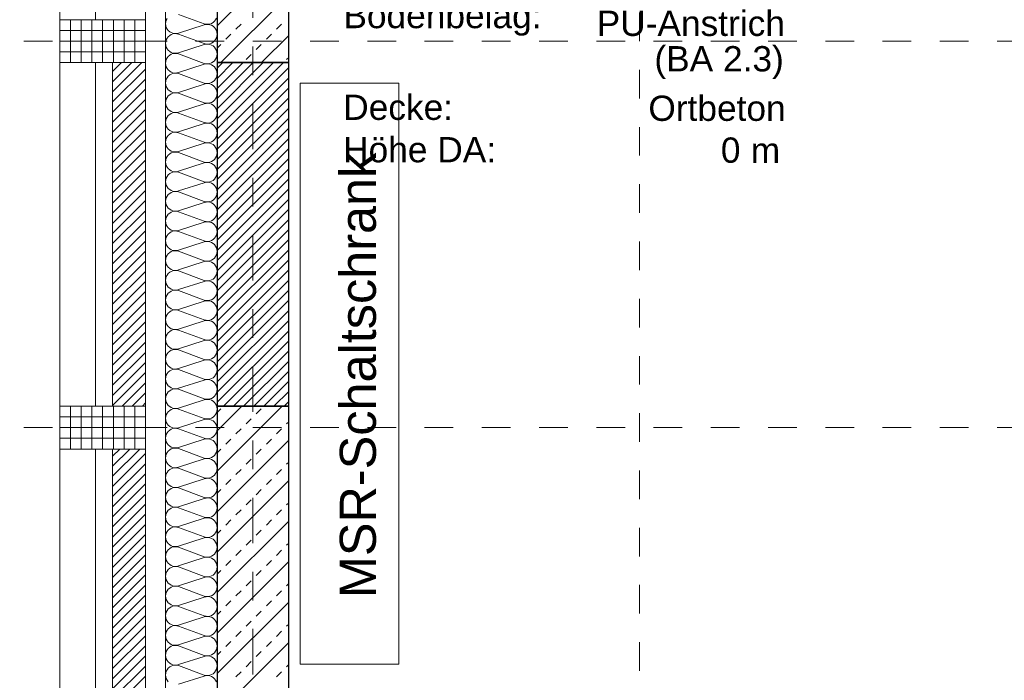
# Model space of a CAD drawing. Header units: metres. Extents: x -45.2 to 14.3, y -31.8 to 10.2.
# Tile 45 of 152: x -40 to -36.5, y -3.6 to -1.3. Entities that reach past the tile are written whole.
import ezdxf

# ---------------------------------------------------------------- set-up
doc = ezdxf.new("R2010")
doc.units = ezdxf.units.M
doc.header["$LTSCALE"] = 0.05
doc.linetypes.add('Achsen 01', pattern=[5.291531, 3.175, -1.058062, 0.352704, -0.705764])
doc.linetypes.add('Raster 01', pattern=[2, 1, -1])
for name, color, linetype, lineweight in [('013_Beton und Stahlbetonarbeiten-330 Außenwände', 7, 'Continuous', 25), ('014_Fassadenarbeiten-330 Betonfertigteile vertikal', 7, 'Continuous', 9), ('014_Fassadenarbeiten-330 Filtermauerwerk 11.5cm', 7, 'Continuous', 9), ('075_Raumlufttechnische Anlage-Beschriftung', 7, 'Continuous', 9), ('AV1-Stempel-Raumstempel', 7, 'Continuous', 9)]:
    doc.layers.add(name, color=color, linetype=linetype, lineweight=lineweight)
for name, color, linetype, lineweight, true_color in [('014_Fassadenarbeiten-000 Aufsicht Betonfertigteile', 7, 'Continuous', 9, 0xc0c0c0), ('014_Fassadenarbeiten-000 Aufsicht Mauerwerk', 7, 'Continuous', 9, 0xa6a6a6), ('014_Fassadenarbeiten-330 mineralische Dämmung', 7, 'Continuous', 9, 0x666666), ('075_Raumlufttechnische Anlage-Lüftungsanlage', 7, 'Continuous', 18, 0x555555), ('AV1-Achsen', 1, 'Achsen 01', 18, 0xff0000), ('AV1-Raster', 7, 'Raster 01', 9, 0xa6a6a6)]:
    doc.layers.add(name, color=color, linetype=linetype, lineweight=lineweight, true_color=true_color)
doc.styles.add('Arial', font='arial.ttf')

msp = doc.modelspace()

# ---------------------------------------------------------------- linework, layer by layer
at = {"layer": '013_Beton und Stahlbetonarbeiten-330 Außenwände', "color": 251, "linetype": 'Continuous', "lineweight": 13, "true_color": 0x4c4c4c}
for p, q in [((-39.025, -1.0469), (-39.275, -1.2969)), ((-39.025, -1.1883), (-39.2617, -1.425)), ((-39.2091, -1.3081), (-39.1914, -1.2905)), ((-39.0676, -1.3081), (-39.05, -1.2905)), ((-39.2444, -1.3435), (-39.2267, -1.3258)), ((-39.025, -1.3297), (-39.1203, -1.425)), ((-39.103, -1.3435), (-39.0853, -1.3258)), ((-39.275, -1.3741), (-39.2621, -1.3612)), ((-39.1384, -1.3789), (-39.1207, -1.3612)), ((-39.1737, -1.4142), (-39.156, -1.3965)), ((-39.0323, -1.4142), (-39.025, -1.4069)), ((-39.0475, -2.625), (-39.275, -2.8525)), ((-39.1889, -2.625), (-39.275, -2.7111)), ((-39.275, -2.6469), (-39.2621, -2.634)), ((-39.1384, -2.6517), (-39.1207, -2.634)), ((-39.1737, -2.687), (-39.156, -2.6693)), ((-39.0323, -2.687), (-39.025, -2.6797)), ((-39.2091, -2.7224), (-39.1914, -2.7047)), ((-39.0676, -2.7224), (-39.05, -2.7047)), ((-39.025, -2.7439), (-39.275, -2.9939)), ((-39.2444, -2.7577), (-39.2267, -2.74)), ((-39.103, -2.7577), (-39.0853, -2.74)), ((-39.275, -2.7883), (-39.2621, -2.7754)), ((-39.1384, -2.7931), (-39.1207, -2.7754)), ((-39.1737, -2.8284), (-39.156, -2.8107)), ((-39.2091, -2.8638), (-39.1914, -2.8461)), ((-39.0676, -2.8638), (-39.05, -2.8461)), ((-39.0323, -2.8284), (-39.025, -2.8211)), ((-39.025, -2.8853), (-39.275, -3.1353)), ((-39.2444, -2.8991), (-39.2267, -2.8815)), ((-39.103, -2.8991), (-39.0853, -2.8815)), ((-39.275, -2.9297), (-39.2621, -2.9168)), ((-39.1384, -2.9345), (-39.1207, -2.9168)), ((-39.1737, -2.9698), (-39.156, -2.9522)), ((-39.2091, -3.0052), (-39.1914, -2.9875)), ((-39.0676, -3.0052), (-39.05, -2.9875)), ((-39.0323, -2.9698), (-39.025, -2.9626)), ((-39.025, -3.0268), (-39.275, -3.2768)), ((-39.2444, -3.0406), (-39.2267, -3.0229)), ((-39.103, -3.0406), (-39.0853, -3.0229)), ((-39.275, -3.0711), (-39.2621, -3.0582)), ((-39.1384, -3.0759), (-39.1207, -3.0582)), ((-39.1737, -3.1113), (-39.156, -3.0936)), ((-39.2091, -3.1466), (-39.1914, -3.1289)), ((-39.0676, -3.1466), (-39.05, -3.1289)), ((-39.0323, -3.1113), (-39.025, -3.104)), ((-39.2444, -3.182), (-39.2267, -3.1643)), ((-39.103, -3.182), (-39.0853, -3.1643)), ((-39.025, -3.1682), (-39.275, -3.4182)), ((-39.275, -3.2126), (-39.2621, -3.1997)), ((-39.1384, -3.2173), (-39.1207, -3.1997)), ((-39.1737, -3.2527), (-39.156, -3.235)), ((-39.0323, -3.2527), (-39.025, -3.2454)), ((-39.2091, -3.288), (-39.1914, -3.2704)), ((-39.0676, -3.288), (-39.05, -3.2704)), ((-39.025, -3.3096), (-39.275, -3.5596)), ((-39.2444, -3.3234), (-39.2267, -3.3057)), ((-39.103, -3.3234), (-39.0853, -3.3057)), ((-39.275, -3.354), (-39.2621, -3.3411)), ((-39.1384, -3.3588), (-39.1207, -3.3411)), ((-39.1737, -3.3941), (-39.156, -3.3764)), ((-39.0323, -3.3941), (-39.025, -3.3868)), ((-39.2091, -3.4295), (-39.1914, -3.4118)), ((-39.0676, -3.4295), (-39.05, -3.4118)), ((-39.025, -3.451), (-39.275, -3.701)), ((-39.2444, -3.4648), (-39.2267, -3.4471)), ((-39.103, -3.4648), (-39.0853, -3.4471)), ((-39.275, -3.4954), (-39.2621, -3.4825)), ((-39.1384, -3.5002), (-39.1207, -3.4825)), ((-39.1737, -3.5355), (-39.156, -3.5179)), ((-39.0323, -3.5355), (-39.025, -3.5282)), ((-39.2091, -3.5709), (-39.1914, -3.5532)), ((-39.0676, -3.5709), (-39.05, -3.5532))]:
    msp.add_line(p, q, dxfattribs=at)
at = {"layer": '013_Beton und Stahlbetonarbeiten-330 Außenwände', "color": 1, "linetype": 'Continuous', "lineweight": 9, "true_color": 0xff0000}
for p, q in [((-39.275, -1.4448), (-39.2552, -1.425)), ((-39.275, -1.4801), (-39.2199, -1.425)), ((-39.275, -1.5155), (-39.1845, -1.425)), ((-39.275, -1.5509), (-39.1491, -1.425)), ((-39.275, -1.5862), (-39.1138, -1.425)), ((-39.275, -1.6216), (-39.0784, -1.425)), ((-39.275, -1.6569), (-39.0431, -1.425)), ((-39.275, -1.6923), (-39.025, -1.4423)), ((-39.275, -1.7276), (-39.025, -1.4776)), ((-39.275, -1.763), (-39.025, -1.513)), ((-39.275, -1.7983), (-39.025, -1.5483)), ((-39.275, -1.8337), (-39.025, -1.5837)), ((-39.275, -1.8691), (-39.025, -1.6191)), ((-39.275, -1.9044), (-39.025, -1.6544)), ((-39.275, -1.9398), (-39.025, -1.6898)), ((-39.275, -1.9751), (-39.025, -1.7251)), ((-39.275, -2.0105), (-39.025, -1.7605)), ((-39.275, -2.0458), (-39.025, -1.7958)), ((-39.275, -2.0812), (-39.025, -1.8312)), ((-39.275, -2.1165), (-39.025, -1.8665)), ((-39.275, -2.1519), (-39.025, -1.9019)), ((-39.275, -2.1872), (-39.025, -1.9372)), ((-39.275, -2.2226), (-39.025, -1.9726)), ((-39.275, -2.258), (-39.025, -2.008)), ((-39.275, -2.2933), (-39.025, -2.0433)), ((-39.275, -2.3287), (-39.025, -2.0787)), ((-39.275, -2.364), (-39.025, -2.114)), ((-39.275, -2.3994), (-39.025, -2.1494)), ((-39.275, -2.4347), (-39.025, -2.1847)), ((-39.275, -2.4701), (-39.025, -2.2201)), ((-39.275, -2.5054), (-39.025, -2.2554)), ((-39.275, -2.5408), (-39.025, -2.2908)), ((-39.275, -2.5762), (-39.025, -2.3262)), ((-39.275, -2.6115), (-39.025, -2.3615)), ((-39.2531, -2.625), (-39.025, -2.3969)), ((-39.2178, -2.625), (-39.025, -2.4322)), ((-39.1824, -2.625), (-39.025, -2.4676)), ((-39.1471, -2.625), (-39.025, -2.5029)), ((-39.1117, -2.625), (-39.025, -2.5383)), ((-39.0764, -2.625), (-39.025, -2.5736)), ((-39.041, -2.625), (-39.025, -2.609))]:
    msp.add_line(p, q, dxfattribs=at)
at = {"layer": '013_Beton und Stahlbetonarbeiten-330 Außenwände'}
for points in [[(-39.275, 0.125), (-39.275, -1.425), (-39.025, -1.425), (-39.025, -0.125), (-28.275, -0.125), (-28.275, 0.125)], [(-39.275, -2.625), (-39.025, -2.625), (-39.025, -1.425), (-39.275, -1.425)], [(-39.025, -5.275), (-39.025, -2.625), (-39.275, -2.625), (-39.275, -5.525), (-36.325, -5.525), (-36.325, -5.275)]]:
    msp.add_lwpolyline(points, close=True, dxfattribs=at)
at = {"layer": '014_Fassadenarbeiten-000 Aufsicht Betonfertigteile'}
msp.add_lwpolyline([(-39.455, 0.305), (-39.455, -21.905), (-39.825, -22.275), (-39.825, 0.675)], close=True, dxfattribs=at)
at = {"layer": '014_Fassadenarbeiten-000 Aufsicht Mauerwerk'}
for points in [[(-39.525, -1.275), (-39.7, -1.275), (-39.7, -0.075), (-39.525, -0.075)], [(-39.7, -0.075), (-39.525, -0.075), (-39.525, -1.275), (-39.7, -1.275)], [(-39.525, -2.625), (-39.7, -2.625), (-39.7, -1.425), (-39.525, -1.425)], [(-39.7, -1.425), (-39.525, -1.425), (-39.525, -2.625), (-39.7, -2.625)], [(-39.525, -3.975), (-39.7, -3.975), (-39.7, -2.775), (-39.525, -2.775)], [(-39.7, -2.775), (-39.525, -2.775), (-39.525, -3.975), (-39.7, -3.975)]]:
    msp.add_lwpolyline(points, close=True, dxfattribs=at)
at = {"layer": '014_Fassadenarbeiten-330 Betonfertigteile vertikal', "color": 8, "linetype": 'Continuous', "lineweight": 9, "true_color": 0x808080}
for p, q in [((-39.7875, -1.275), (-39.7875, -1.425)), ((-39.75, -1.275), (-39.75, -1.425)), ((-39.7125, -1.275), (-39.7125, -1.425)), ((-39.675, -1.275), (-39.675, -1.425)), ((-39.6375, -1.275), (-39.6375, -1.425)), ((-39.6, -1.275), (-39.6, -1.425)), ((-39.5625, -1.275), (-39.5625, -1.425)), ((-39.7875, -2.625), (-39.7875, -2.775)), ((-39.75, -2.625), (-39.75, -2.775)), ((-39.7125, -2.625), (-39.7125, -2.775)), ((-39.675, -2.625), (-39.675, -2.775)), ((-39.6375, -2.625), (-39.6375, -2.775)), ((-39.6, -2.625), (-39.6, -2.775)), ((-39.5625, -2.625), (-39.5625, -2.775))]:
    msp.add_line(p, q, dxfattribs=at)
at = {"layer": '014_Fassadenarbeiten-330 Betonfertigteile vertikal', "color": 8, "linetype": 'Continuous', "lineweight": 13, "true_color": 0x808080}
for p, q in [((-39.825, -1.3125), (-39.525, -1.3125)), ((-39.825, -1.35), (-39.525, -1.35)), ((-39.825, -1.3875), (-39.525, -1.3875)), ((-39.825, -2.6625), (-39.525, -2.6625)), ((-39.825, -2.7), (-39.525, -2.7)), ((-39.825, -2.7375), (-39.525, -2.7375))]:
    msp.add_line(p, q, dxfattribs=at)
at = {"layer": '014_Fassadenarbeiten-330 Betonfertigteile vertikal'}
for points in [[(-39.525, -1.425), (-39.525, -1.275), (-39.825, -1.275), (-39.825, -1.425)], [(-39.525, -2.775), (-39.525, -2.625), (-39.825, -2.625), (-39.825, -2.775)]]:
    msp.add_lwpolyline(points, close=True, dxfattribs=at)
at = {"layer": '014_Fassadenarbeiten-330 Filtermauerwerk 11.5cm', "color": 8, "linetype": 'Continuous', "lineweight": 9, "true_color": 0x808080}
for p, q in [((-39.64, -1.4562), (-39.6088, -1.425)), ((-39.64, -1.4916), (-39.5734, -1.425)), ((-39.64, -1.5269), (-39.5381, -1.425)), ((-39.64, -1.5623), (-39.525, -1.4473)), ((-39.64, -1.5977), (-39.525, -1.4827)), ((-39.64, -1.633), (-39.525, -1.518)), ((-39.64, -1.6684), (-39.525, -1.5534)), ((-39.64, -1.7037), (-39.525, -1.5887)), ((-39.64, -1.7391), (-39.525, -1.6241)), ((-39.64, -1.7744), (-39.525, -1.6594)), ((-39.64, -1.8098), (-39.525, -1.6948)), ((-39.64, -1.8451), (-39.525, -1.7301)), ((-39.64, -1.8805), (-39.525, -1.7655)), ((-39.64, -1.9159), (-39.525, -1.8009)), ((-39.64, -1.9512), (-39.525, -1.8362)), ((-39.64, -1.9866), (-39.525, -1.8716)), ((-39.64, -2.0219), (-39.525, -1.9069)), ((-39.64, -2.0573), (-39.525, -1.9423)), ((-39.64, -2.0926), (-39.525, -1.9776)), ((-39.64, -2.128), (-39.525, -2.013)), ((-39.64, -2.1633), (-39.525, -2.0483)), ((-39.64, -2.1987), (-39.525, -2.0837)), ((-39.64, -2.2341), (-39.525, -2.1191)), ((-39.64, -2.2694), (-39.525, -2.1544)), ((-39.64, -2.3048), (-39.525, -2.1898)), ((-39.64, -2.3401), (-39.525, -2.2251)), ((-39.64, -2.3755), (-39.525, -2.2605)), ((-39.64, -2.4108), (-39.525, -2.2958)), ((-39.64, -2.4462), (-39.525, -2.3312)), ((-39.64, -2.4815), (-39.525, -2.3665)), ((-39.64, -2.5169), (-39.525, -2.4019)), ((-39.64, -2.5522), (-39.525, -2.4372)), ((-39.64, -2.5876), (-39.525, -2.4726)), ((-39.64, -2.623), (-39.525, -2.508)), ((-39.6067, -2.625), (-39.525, -2.5433)), ((-39.5713, -2.625), (-39.525, -2.5787)), ((-39.536, -2.625), (-39.525, -2.614)), ((-39.64, -2.7997), (-39.6153, -2.775)), ((-39.64, -2.8351), (-39.5799, -2.775)), ((-39.64, -2.8704), (-39.5446, -2.775)), ((-39.64, -2.9058), (-39.525, -2.7908)), ((-39.64, -2.9412), (-39.525, -2.8262)), ((-39.64, -2.9765), (-39.525, -2.8615)), ((-39.64, -3.0119), (-39.525, -2.8969)), ((-39.64, -3.0472), (-39.525, -2.9322)), ((-39.64, -3.0826), (-39.525, -2.9676)), ((-39.64, -3.1179), (-39.525, -3.0029)), ((-39.64, -3.1533), (-39.525, -3.0383)), ((-39.64, -3.1886), (-39.525, -3.0736)), ((-39.64, -3.224), (-39.525, -3.109)), ((-39.64, -3.2594), (-39.525, -3.1444)), ((-39.64, -3.2947), (-39.525, -3.1797)), ((-39.64, -3.3301), (-39.525, -3.2151)), ((-39.64, -3.3654), (-39.525, -3.2504)), ((-39.64, -3.4008), (-39.525, -3.2858)), ((-39.64, -3.4361), (-39.525, -3.3211)), ((-39.64, -3.4715), (-39.525, -3.3565)), ((-39.64, -3.5068), (-39.525, -3.3918)), ((-39.64, -3.5422), (-39.525, -3.4272)), ((-39.64, -3.5776), (-39.525, -3.4626)), ((-39.64, -3.6129), (-39.525, -3.4979)), ((-39.64, -3.6483), (-39.525, -3.5333)), ((-39.64, -3.6836), (-39.525, -3.5686))]:
    msp.add_line(p, q, dxfattribs=at)
at = {"layer": '014_Fassadenarbeiten-330 Filtermauerwerk 11.5cm'}
for points in [[(-39.64, -1.425), (-39.525, -1.425), (-39.525, -2.625), (-39.64, -2.625)], [(-39.64, -2.775), (-39.525, -2.775), (-39.525, -3.975), (-39.64, -3.975)]]:
    msp.add_lwpolyline(points, close=True, dxfattribs=at)
at = {"layer": '014_Fassadenarbeiten-330 mineralische Dämmung'}
msp.add_lwpolyline([(-36.8275, -5.525), (-39.275, -5.525), (-39.275, 0.125), (-18.9, 0.125), (-18.9, 0.305), (-39.455, 0.305), (-39.455, -5.705), (-36.8275, -5.705)], close=True, dxfattribs=at)
for points in [[(-39.4457, -3.5879), (-39.4497, -3.5828), (-39.4526, -3.577), (-39.4544, -3.5708), (-39.455, -3.5643), (-39.4544, -3.5579), (-39.4526, -3.5517), (-39.4497, -3.5459), (-39.4457, -3.5408), (-39.4408, -3.5365), (-39.4353, -3.5332), (-39.4292, -3.531), (-39.4228, -3.53), (-39.4163, -3.5302), (-39.41, -3.5316), (-39.32, -3.5648), (-39.32, -3.5648), (-39.3137, -3.5662), (-39.3072, -3.5664), (-39.3008, -3.5654), (-39.2947, -3.5632), (-39.2892, -3.5599), (-39.2843, -3.5556), (-39.2803, -3.5505), (-39.2774, -3.5447), (-39.2756, -3.5385), (-39.275, -3.532), (-39.2756, -3.5256), (-39.2774, -3.5194), (-39.2803, -3.5136), (-39.2843, -3.5085), (-39.2892, -3.5042), (-39.2947, -3.5009), (-39.3008, -3.4987), (-39.3072, -3.4977), (-39.3137, -3.4979), (-39.32, -3.4993), (-39.41, -3.5282), (-39.41, -3.5282), (-39.4163, -3.5296), (-39.4228, -3.5298), (-39.4292, -3.5287), (-39.4353, -3.5265), (-39.4408, -3.5232), (-39.4457, -3.5189), (-39.4497, -3.5138), (-39.4526, -3.5081), (-39.4544, -3.5018), (-39.455, -3.4954), (-39.4544, -3.4889), (-39.4526, -3.4827), (-39.4497, -3.477), (-39.4457, -3.4718), (-39.4408, -3.4675), (-39.4353, -3.4642), (-39.4292, -3.462), (-39.4228, -3.461), (-39.4163, -3.4612), (-39.41, -3.4626), (-39.32, -3.4959), (-39.32, -3.4959), (-39.3137, -3.4973), (-39.3072, -3.4975), (-39.3008, -3.4964), (-39.2947, -3.4942), (-39.2892, -3.4909), (-39.2843, -3.4866), (-39.2803, -3.4815), (-39.2774, -3.4758), (-39.2756, -3.4695), (-39.275, -3.4631), (-39.2756, -3.4566), (-39.2774, -3.4504), (-39.2803, -3.4447), (-39.2843, -3.4395), (-39.2892, -3.4353), (-39.2947, -3.432), (-39.3008, -3.4297), (-39.3072, -3.4287), (-39.3137, -3.4289), (-39.32, -3.4303), (-39.41, -3.4592), (-39.41, -3.4592), (-39.4163, -3.4606), (-39.4228, -3.4608), (-39.4292, -3.4598), (-39.4353, -3.4576), (-39.4408, -3.4543), (-39.4457, -3.45), (-39.4497, -3.4449), (-39.4526, -3.4391), (-39.4544, -3.4329), (-39.455, -3.4264), (-39.4544, -3.42), (-39.4526, -3.4138), (-39.4497, -3.408), (-39.4457, -3.4029), (-39.4408, -3.3986), (-39.4353, -3.3953), (-39.4292, -3.3931), (-39.4228, -3.3921), (-39.4163, -3.3923), (-39.41, -3.3937), (-39.32, -3.4269), (-39.32, -3.4269), (-39.3137, -3.4283), (-39.3072, -3.4285), (-39.3008, -3.4275), (-39.2947, -3.4253), (-39.2892, -3.422), (-39.2843, -3.4177), (-39.2803, -3.4126), (-39.2774, -3.4068), (-39.2756, -3.4006), (-39.275, -3.3941), (-39.2756, -3.3877), (-39.2774, -3.3815), (-39.2803, -3.3757), (-39.2843, -3.3706), (-39.2892, -3.3663), (-39.2947, -3.363), (-39.3008, -3.3608), (-39.3072, -3.3598), (-39.3137, -3.36), (-39.32, -3.3614), (-39.41, -3.3903), (-39.41, -3.3903), (-39.4163, -3.3917), (-39.4228, -3.3919), (-39.4292, -3.3909), (-39.4353, -3.3886), (-39.4408, -3.3853), (-39.4457, -3.3811), (-39.4497, -3.3759), (-39.4526, -3.3702), (-39.4544, -3.3639), (-39.455, -3.3575), (-39.4544, -3.3511), (-39.4526, -3.3448), (-39.4497, -3.3391), (-39.4457, -3.3339), (-39.4408, -3.3297), (-39.4353, -3.3264), (-39.4292, -3.3242), (-39.4228, -3.3231), (-39.4163, -3.3233), (-39.41, -3.3247), (-39.32, -3.358), (-39.32, -3.358), (-39.3137, -3.3594), (-39.3072, -3.3596), (-39.3008, -3.3585), (-39.2947, -3.3563), (-39.2892, -3.353), (-39.2843, -3.3488), (-39.2803, -3.3436), (-39.2774, -3.3379), (-39.2756, -3.3316), (-39.275, -3.3252), (-39.2756, -3.3188), (-39.2774, -3.3125), (-39.2803, -3.3068), (-39.2843, -3.3017), (-39.2892, -3.2974), (-39.2947, -3.2941), (-39.3008, -3.2919), (-39.3072, -3.2908), (-39.3137, -3.291), (-39.32, -3.2924), (-39.41, -3.3213), (-39.41, -3.3213), (-39.4163, -3.3227), (-39.4228, -3.3229), (-39.4292, -3.3219), (-39.4353, -3.3197), (-39.4408, -3.3164), (-39.4457, -3.3121), (-39.4497, -3.307), (-39.4526, -3.3012), (-39.4544, -3.295), (-39.455, -3.2886), (-39.4544, -3.2821), (-39.4526, -3.2759), (-39.4497, -3.2701), (-39.4457, -3.265), (-39.4408, -3.2607), (-39.4353, -3.2574), (-39.4292, -3.2552), (-39.4228, -3.2542), (-39.4163, -3.2544), (-39.41, -3.2558), (-39.32, -3.289), (-39.32, -3.289), (-39.3137, -3.2904), (-39.3072, -3.2906), (-39.3008, -3.2896), (-39.2947, -3.2874), (-39.2892, -3.2841), (-39.2843, -3.2798), (-39.2803, -3.2747), (-39.2774, -3.2689), (-39.2756, -3.2627), (-39.275, -3.2563), (-39.2756, -3.2498), (-39.2774, -3.2436), (-39.2803, -3.2378), (-39.2843, -3.2327), (-39.2892, -3.2284), (-39.2947, -3.2251), (-39.3008, -3.2229), (-39.3072, -3.2219), (-39.3137, -3.2221), (-39.32, -3.2235), (-39.41, -3.2524), (-39.41, -3.2524), (-39.4163, -3.2538), (-39.4228, -3.254), (-39.4292, -3.253), (-39.4353, -3.2508), (-39.4408, -3.2475), (-39.4457, -3.2432), (-39.4497, -3.238), (-39.4526, -3.2323), (-39.4544, -3.2261), (-39.455, -3.2196), (-39.4544, -3.2132), (-39.4526, -3.2069), (-39.4497, -3.2012), (-39.4457, -3.1961), (-39.4408, -3.1918), (-39.4353, -3.1885), (-39.4292, -3.1863), (-39.4228, -3.1852), (-39.4163, -3.1854), (-39.41, -3.1868), (-39.32, -3.2201), (-39.32, -3.2201), (-39.3137, -3.2215), (-39.3072, -3.2217), (-39.3008, -3.2207), (-39.2947, -3.2185), (-39.2892, -3.2152), (-39.2843, -3.2109), (-39.2803, -3.2057), (-39.2774, -3.2), (-39.2756, -3.1938), (-39.275, -3.1873), (-39.2756, -3.1809), (-39.2774, -3.1747), (-39.2803, -3.1689), (-39.2843, -3.1638), (-39.2892, -3.1595), (-39.2947, -3.1562), (-39.3008, -3.154), (-39.3072, -3.1529), (-39.3137, -3.1531), (-39.32, -3.1545), (-39.41, -3.1835), (-39.41, -3.1835), (-39.4163, -3.1849), (-39.4228, -3.185), (-39.4292, -3.184), (-39.4353, -3.1818), (-39.4408, -3.1785), (-39.4457, -3.1742), (-39.4497, -3.1691), (-39.4526, -3.1633), (-39.4544, -3.1571), (-39.455, -3.1507), (-39.4544, -3.1442), (-39.4526, -3.138), (-39.4497, -3.1322), (-39.4457, -3.1271), (-39.4408, -3.1228), (-39.4353, -3.1195), (-39.4292, -3.1173), (-39.4228, -3.1163), (-39.4163, -3.1165), (-39.41, -3.1179), (-39.32, -3.1512), (-39.32, -3.1512), (-39.3137, -3.1525), (-39.3072, -3.1527), (-39.3008, -3.1517), (-39.2947, -3.1495), (-39.2892, -3.1462), (-39.2843, -3.1419), (-39.2803, -3.1368), (-39.2774, -3.131), (-39.2756, -3.1248), (-39.275, -3.1184), (-39.2756, -3.1119), (-39.2774, -3.1057), (-39.2803, -3.0999), (-39.2843, -3.0948), (-39.2892, -3.0905), (-39.2947, -3.0872), (-39.3008, -3.085), (-39.3072, -3.084), (-39.3137, -3.0842), (-39.32, -3.0856), (-39.41, -3.1145), (-39.41, -3.1145), (-39.4163, -3.1159), (-39.4228, -3.1161), (-39.4292, -3.1151), (-39.4353, -3.1129), (-39.4408, -3.1096), (-39.4457, -3.1053), (-39.4497, -3.1002), (-39.4526, -3.0944), (-39.4544, -3.0882), (-39.455, -3.0817), (-39.4544, -3.0753), (-39.4526, -3.0691), (-39.4497, -3.0633), (-39.4457, -3.0582), (-39.4408, -3.0539), (-39.4353, -3.0506), (-39.4292, -3.0484), (-39.4228, -3.0473), (-39.4163, -3.0475), (-39.41, -3.0489), (-39.32, -3.0822), (-39.32, -3.0822), (-39.3137, -3.0836), (-39.3072, -3.0838), (-39.3008, -3.0828), (-39.2947, -3.0806), (-39.2892, -3.0773), (-39.2843, -3.073), (-39.2803, -3.0679), (-39.2774, -3.0621), (-39.2756, -3.0559), (-39.275, -3.0494), (-39.2756, -3.043), (-39.2774, -3.0368), (-39.2803, -3.031), (-39.2843, -3.0259), (-39.2892, -3.0216), (-39.2947, -3.0183), (-39.3008, -3.0161), (-39.3072, -3.0151), (-39.3137, -3.0152), (-39.32, -3.0166), (-39.41, -3.0456), (-39.41, -3.0456), (-39.4163, -3.047), (-39.4228, -3.0472), (-39.4292, -3.0461), (-39.4353, -3.0439), (-39.4408, -3.0406), (-39.4457, -3.0363), (-39.4497, -3.0312), (-39.4526, -3.0254), (-39.4544, -3.0192), (-39.455, -3.0128), (-39.4544, -3.0063), (-39.4526, -3.0001), (-39.4497, -2.9943), (-39.4457, -2.9892), (-39.4408, -2.9849), (-39.4353, -2.9816), (-39.4292, -2.9794), (-39.4228, -2.9784), (-39.4163, -2.9786), (-39.41, -2.98), (-39.32, -3.0133), (-39.32, -3.0133), (-39.3137, -3.0147), (-39.3072, -3.0148), (-39.3008, -3.0138), (-39.2947, -3.0116), (-39.2892, -3.0083), (-39.2843, -3.004), (-39.2803, -2.9989), (-39.2774, -2.9931), (-39.2756, -2.9869), (-39.275, -2.9805), (-39.2756, -2.974), (-39.2774, -2.9678), (-39.2803, -2.962), (-39.2843, -2.9569), (-39.2892, -2.9526), (-39.2947, -2.9493), (-39.3008, -2.9471), (-39.3072, -2.9461), (-39.3137, -2.9463), (-39.32, -2.9477), (-39.41, -2.9766), (-39.41, -2.9766), (-39.4163, -2.978), (-39.4228, -2.9782), (-39.4292, -2.9772), (-39.4353, -2.975), (-39.4408, -2.9717), (-39.4457, -2.9674), (-39.4497, -2.9623), (-39.4526, -2.9565), (-39.4544, -2.9503), (-39.455, -2.9438), (-39.4544, -2.9374), (-39.4526, -2.9312), (-39.4497, -2.9254), (-39.4457, -2.9203), (-39.4408, -2.916), (-39.4353, -2.9127), (-39.4292, -2.9105), (-39.4228, -2.9095), (-39.4163, -2.9096), (-39.41, -2.911), (-39.32, -2.9443), (-39.32, -2.9443), (-39.3137, -2.9457), (-39.3072, -2.9459), (-39.3008, -2.9449), (-39.2947, -2.9427), (-39.2892, -2.9394), (-39.2843, -2.9351), (-39.2803, -2.93), (-39.2774, -2.9242), (-39.2756, -2.918), (-39.275, -2.9115), (-39.2756, -2.9051), (-39.2774, -2.8989), (-39.2803, -2.8931), (-39.2843, -2.888), (-39.2892, -2.8837), (-39.2947, -2.8804), (-39.3008, -2.8782), (-39.3072, -2.8772), (-39.3137, -2.8774), (-39.32, -2.8787), (-39.41, -2.9077), (-39.41, -2.9077), (-39.4163, -2.9091), (-39.4228, -2.9093), (-39.4292, -2.9082), (-39.4353, -2.906), (-39.4408, -2.9027), (-39.4457, -2.8984), (-39.4497, -2.8933), (-39.4526, -2.8876), (-39.4544, -2.8813), (-39.455, -2.8749), (-39.4544, -2.8684), (-39.4526, -2.8622), (-39.4497, -2.8565), (-39.4457, -2.8513), (-39.4408, -2.847), (-39.4353, -2.8437), (-39.4292, -2.8415), (-39.4228, -2.8405), (-39.4163, -2.8407), (-39.41, -2.8421), (-39.32, -2.8754), (-39.32, -2.8754), (-39.3137, -2.8768), (-39.3072, -2.877), (-39.3008, -2.8759), (-39.2947, -2.8737), (-39.2892, -2.8704), (-39.2843, -2.8661), (-39.2803, -2.861), (-39.2774, -2.8553), (-39.2756, -2.849), (-39.275, -2.8426), (-39.2756, -2.8361), (-39.2774, -2.8299), (-39.2803, -2.8242), (-39.2843, -2.819), (-39.2892, -2.8148), (-39.2947, -2.8114), (-39.3008, -2.8092), (-39.3072, -2.8082), (-39.3137, -2.8084), (-39.32, -2.8098), (-39.41, -2.8387), (-39.41, -2.8387), (-39.4163, -2.8401), (-39.4228, -2.8403), (-39.4292, -2.8393), (-39.4353, -2.8371), (-39.4408, -2.8338), (-39.4457, -2.8295), (-39.4497, -2.8244), (-39.4526, -2.8186), (-39.4544, -2.8124), (-39.455, -2.8059), (-39.4544, -2.7995), (-39.4526, -2.7933), (-39.4497, -2.7875), (-39.4457, -2.7824), (-39.4408, -2.7781), (-39.4353, -2.7748), (-39.4292, -2.7726), (-39.4228, -2.7716), (-39.4163, -2.7718), (-39.41, -2.7732), (-39.32, -2.8064), (-39.32, -2.8064), (-39.3137, -2.8078), (-39.3072, -2.808), (-39.3008, -2.807), (-39.2947, -2.8048), (-39.2892, -2.8015), (-39.2843, -2.7972), (-39.2803, -2.7921), (-39.2774, -2.7863), (-39.2756, -2.7801), (-39.275, -2.7736), (-39.2756, -2.7672), (-39.2774, -2.761), (-39.2803, -2.7552), (-39.2843, -2.7501), (-39.2892, -2.7458), (-39.2947, -2.7425), (-39.3008, -2.7403), (-39.3072, -2.7393), (-39.3137, -2.7395), (-39.32, -2.7409), (-39.41, -2.7698), (-39.41, -2.7698), (-39.4163, -2.7712), (-39.4228, -2.7714), (-39.4292, -2.7703), (-39.4353, -2.7681), (-39.4408, -2.7648), (-39.4457, -2.7606), (-39.4497, -2.7554), (-39.4526, -2.7497), (-39.4544, -2.7434), (-39.455, -2.737), (-39.4544, -2.7306), (-39.4526, -2.7243), (-39.4497, -2.7186), (-39.4457, -2.7134), (-39.4408, -2.7092), (-39.4353, -2.7059), (-39.4292, -2.7036), (-39.4228, -2.7026), (-39.4163, -2.7028), (-39.41, -2.7042), (-39.32, -2.7375), (-39.32, -2.7375), (-39.3137, -2.7389), (-39.3072, -2.7391), (-39.3008, -2.738), (-39.2947, -2.7358), (-39.2892, -2.7325), (-39.2843, -2.7283), (-39.2803, -2.7231), (-39.2774, -2.7174), (-39.2756, -2.7111), (-39.275, -2.7047), (-39.2756, -2.6983), (-39.2774, -2.692), (-39.2803, -2.6863), (-39.2843, -2.6811), (-39.2892, -2.6769), (-39.2947, -2.6736), (-39.3008, -2.6714), (-39.3072, -2.6703), (-39.3137, -2.6705), (-39.32, -2.6719), (-39.41, -2.7008), (-39.41, -2.7008), (-39.4163, -2.7022), (-39.4228, -2.7024), (-39.4292, -2.7014), (-39.4353, -2.6992), (-39.4408, -2.6959), (-39.4457, -2.6916), (-39.4497, -2.6865), (-39.4526, -2.6807), (-39.4544, -2.6745), (-39.455, -2.6681), (-39.4544, -2.6616), (-39.4526, -2.6554), (-39.4497, -2.6496), (-39.4457, -2.6445), (-39.4408, -2.6402), (-39.4353, -2.6369), (-39.4292, -2.6347), (-39.4228, -2.6337), (-39.4163, -2.6339), (-39.41, -2.6353), (-39.32, -2.6685), (-39.32, -2.6685), (-39.3137, -2.6699), (-39.3072, -2.6701), (-39.3008, -2.6691), (-39.2947, -2.6669), (-39.2892, -2.6636), (-39.2843, -2.6593), (-39.2803, -2.6542), (-39.2774, -2.6484), (-39.2756, -2.6422), (-39.275, -2.6358), (-39.2756, -2.6293), (-39.2774, -2.6231), (-39.2803, -2.6173), (-39.2843, -2.6122), (-39.2892, -2.6079), (-39.2947, -2.6046), (-39.3008, -2.6024), (-39.3072, -2.6014), (-39.3137, -2.6016), (-39.32, -2.603), (-39.41, -2.6319), (-39.41, -2.6319), (-39.4163, -2.6333), (-39.4228, -2.6335), (-39.4292, -2.6325), (-39.4353, -2.6303), (-39.4408, -2.627), (-39.4457, -2.6227), (-39.4497, -2.6175), (-39.4526, -2.6118), (-39.4544, -2.6056), (-39.455, -2.5991), (-39.4544, -2.5927), (-39.4526, -2.5864), (-39.4497, -2.5807), (-39.4457, -2.5756), (-39.4408, -2.5713), (-39.4353, -2.568), (-39.4292, -2.5658), (-39.4228, -2.5647), (-39.4163, -2.5649), (-39.41, -2.5663), (-39.32, -2.5996), (-39.32, -2.5996), (-39.3137, -2.601), (-39.3072, -2.6012), (-39.3008, -2.6002), (-39.2947, -2.598), (-39.2892, -2.5946), (-39.2843, -2.5904), (-39.2803, -2.5852), (-39.2774, -2.5795), (-39.2756, -2.5733), (-39.275, -2.5668), (-39.2756, -2.5604), (-39.2774, -2.5541), (-39.2803, -2.5484), (-39.2843, -2.5433), (-39.2892, -2.539), (-39.2947, -2.5357), (-39.3008, -2.5335), (-39.3072, -2.5324), (-39.3137, -2.5326), (-39.32, -2.534), (-39.41, -2.5629), (-39.41, -2.5629), (-39.4163, -2.5643), (-39.4228, -2.5645), (-39.4292, -2.5635), (-39.4353, -2.5613), (-39.4408, -2.558), (-39.4457, -2.5537), (-39.4497, -2.5486), (-39.4526, -2.5428), (-39.4544, -2.5366), (-39.455, -2.5302), (-39.4544, -2.5237), (-39.4526, -2.5175), (-39.4497, -2.5117), (-39.4457, -2.5066), (-39.4408, -2.5023), (-39.4353, -2.499), (-39.4292, -2.4968), (-39.4228, -2.4958), (-39.4163, -2.496), (-39.41, -2.4974), (-39.32, -2.5306), (-39.32, -2.5306), (-39.3137, -2.532), (-39.3072, -2.5322), (-39.3008, -2.5312), (-39.2947, -2.529), (-39.2892, -2.5257), (-39.2843, -2.5214), (-39.2803, -2.5163), (-39.2774, -2.5105), (-39.2756, -2.5043), (-39.275, -2.4979), (-39.2756, -2.4914), (-39.2774, -2.4852), (-39.2803, -2.4794), (-39.2843, -2.4743), (-39.2892, -2.47), (-39.2947, -2.4667), (-39.3008, -2.4645), (-39.3072, -2.4635), (-39.3137, -2.4637), (-39.32, -2.4651), (-39.41, -2.494), (-39.41, -2.494), (-39.4163, -2.4954), (-39.4228, -2.4956), (-39.4292, -2.4946), (-39.4353, -2.4924), (-39.4408, -2.4891), (-39.4457, -2.4848), (-39.4497, -2.4797), (-39.4526, -2.4739), (-39.4544, -2.4677), (-39.455, -2.4612), (-39.4544, -2.4548), (-39.4526, -2.4486), (-39.4497, -2.4428), (-39.4457, -2.4377), (-39.4408, -2.4334), (-39.4353, -2.4301), (-39.4292, -2.4279), (-39.4228, -2.4268), (-39.4163, -2.427), (-39.41, -2.4284), (-39.32, -2.4617), (-39.32, -2.4617), (-39.3137, -2.4631), (-39.3072, -2.4633), (-39.3008, -2.4623), (-39.2947, -2.4601), (-39.2892, -2.4568), (-39.2843, -2.4525), (-39.2803, -2.4474), (-39.2774, -2.4416), (-39.2756, -2.4354), (-39.275, -2.4289), (-39.2756, -2.4225), (-39.2774, -2.4163), (-39.2803, -2.4105), (-39.2843, -2.4054), (-39.2892, -2.4011), (-39.2947, -2.3978), (-39.3008, -2.3956), (-39.3072, -2.3945), (-39.3137, -2.3947), (-39.32, -2.3961), (-39.41, -2.4251), (-39.41, -2.4251), (-39.4163, -2.4265), (-39.4228, -2.4266), (-39.4292, -2.4256), (-39.4353, -2.4234), (-39.4408, -2.4201), (-39.4457, -2.4158), (-39.4497, -2.4107), (-39.4526, -2.4049), (-39.4544, -2.3987), (-39.455, -2.3923), (-39.4544, -2.3858), (-39.4526, -2.3796), (-39.4497, -2.3738), (-39.4457, -2.3687), (-39.4408, -2.3644), (-39.4353, -2.3611), (-39.4292, -2.3589), (-39.4228, -2.3579), (-39.4163, -2.3581), (-39.41, -2.3595), (-39.32, -2.3928), (-39.32, -2.3928), (-39.3137, -2.3942), (-39.3072, -2.3943), (-39.3008, -2.3933), (-39.2947, -2.3911), (-39.2892, -2.3878), (-39.2843, -2.3835), (-39.2803, -2.3784), (-39.2774, -2.3726), (-39.2756, -2.3664), (-39.275, -2.36), (-39.2756, -2.3535), (-39.2774, -2.3473), (-39.2803, -2.3415), (-39.2843, -2.3364), (-39.2892, -2.3321), (-39.2947, -2.3288), (-39.3008, -2.3266), (-39.3072, -2.3256), (-39.3137, -2.3258), (-39.32, -2.3272), (-39.41, -2.3561), (-39.41, -2.3561), (-39.4163, -2.3575), (-39.4228, -2.3577), (-39.4292, -2.3567), (-39.4353, -2.3545), (-39.4408, -2.3512), (-39.4457, -2.3469), (-39.4497, -2.3418), (-39.4526, -2.336), (-39.4544, -2.3298), (-39.455, -2.3233), (-39.4544, -2.3169), (-39.4526, -2.3107), (-39.4497, -2.3049), (-39.4457, -2.2998), (-39.4408, -2.2955), (-39.4353, -2.2922), (-39.4292, -2.29), (-39.4228, -2.289), (-39.4163, -2.2891), (-39.41, -2.2905), (-39.32, -2.3238), (-39.32, -2.3238), (-39.3137, -2.3252), (-39.3072, -2.3254), (-39.3008, -2.3244), (-39.2947, -2.3222), (-39.2892, -2.3189), (-39.2843, -2.3146), (-39.2803, -2.3095), (-39.2774, -2.3037), (-39.2756, -2.2975), (-39.275, -2.291), (-39.2756, -2.2846), (-39.2774, -2.2784), (-39.2803, -2.2726), (-39.2843, -2.2675), (-39.2892, -2.2632), (-39.2947, -2.2599), (-39.3008, -2.2577), (-39.3072, -2.2567), (-39.3137, -2.2568), (-39.32, -2.2582), (-39.41, -2.2872), (-39.41, -2.2872), (-39.4163, -2.2886), (-39.4228, -2.2888), (-39.4292, -2.2877), (-39.4353, -2.2855), (-39.4408, -2.2822), (-39.4457, -2.2779), (-39.4497, -2.2728), (-39.4526, -2.2671), (-39.4544, -2.2608), (-39.455, -2.2544), (-39.4544, -2.2479), (-39.4526, -2.2417), (-39.4497, -2.2359), (-39.4457, -2.2308), (-39.4408, -2.2265), (-39.4353, -2.2232), (-39.4292, -2.221), (-39.4228, -2.22), (-39.4163, -2.2202), (-39.41, -2.2216), (-39.32, -2.2549), (-39.32, -2.2549), (-39.3137, -2.2563), (-39.3072, -2.2565), (-39.3008, -2.2554), (-39.2947, -2.2532), (-39.2892, -2.2499), (-39.2843, -2.2456), (-39.2803, -2.2405), (-39.2774, -2.2347), (-39.2756, -2.2285), (-39.275, -2.2221), (-39.2756, -2.2156), (-39.2774, -2.2094), (-39.2803, -2.2037), (-39.2843, -2.1985), (-39.2892, -2.1942), (-39.2947, -2.1909), (-39.3008, -2.1887), (-39.3072, -2.1877), (-39.3137, -2.1879), (-39.32, -2.1893), (-39.41, -2.2182), (-39.41, -2.2182), (-39.4163, -2.2196), (-39.4228, -2.2198), (-39.4292, -2.2188), (-39.4353, -2.2166), (-39.4408, -2.2133), (-39.4457, -2.209), (-39.4497, -2.2039), (-39.4526, -2.1981), (-39.4544, -2.1919), (-39.455, -2.1854), (-39.4544, -2.179), (-39.4526, -2.1728), (-39.4497, -2.167), (-39.4457, -2.1619), (-39.4408, -2.1576), (-39.4353, -2.1543), (-39.4292, -2.1521), (-39.4228, -2.1511), (-39.4163, -2.1513), (-39.41, -2.1527), (-39.32, -2.1859), (-39.32, -2.1859), (-39.3137, -2.1873), (-39.3072, -2.1875), (-39.3008, -2.1865), (-39.2947, -2.1843), (-39.2892, -2.181), (-39.2843, -2.1767), (-39.2803, -2.1716), (-39.2774, -2.1658), (-39.2756, -2.1596), (-39.275, -2.1531), (-39.2756, -2.1467), (-39.2774, -2.1405), (-39.2803, -2.1347), (-39.2843, -2.1296), (-39.2892, -2.1253), (-39.2947, -2.122), (-39.3008, -2.1198), (-39.3072, -2.1188), (-39.3137, -2.119), (-39.32, -2.1204), (-39.41, -2.1493), (-39.41, -2.1493), (-39.4163, -2.1507), (-39.4228, -2.1509), (-39.4292, -2.1498), (-39.4353, -2.1476), (-39.4408, -2.1443), (-39.4457, -2.1401), (-39.4497, -2.1349), (-39.4526, -2.1292), (-39.4544, -2.1229), (-39.455, -2.1165), (-39.4544, -2.11), (-39.4526, -2.1038), (-39.4497, -2.0981), (-39.4457, -2.0929), (-39.4408, -2.0887), (-39.4353, -2.0853), (-39.4292, -2.0831), (-39.4228, -2.0821), (-39.4163, -2.0823), (-39.41, -2.0837), (-39.32, -2.117), (-39.32, -2.117), (-39.3137, -2.1184), (-39.3072, -2.1186), (-39.3008, -2.1175), (-39.2947, -2.1153), (-39.2892, -2.112), (-39.2843, -2.1077), (-39.2803, -2.1026), (-39.2774, -2.0969), (-39.2756, -2.0906), (-39.275, -2.0842), (-39.2756, -2.0778), (-39.2774, -2.0715), (-39.2803, -2.0658), (-39.2843, -2.0606), (-39.2892, -2.0564), (-39.2947, -2.0531), (-39.3008, -2.0509), (-39.3072, -2.0498), (-39.3137, -2.05), (-39.32, -2.0514), (-39.41, -2.0803), (-39.41, -2.0803), (-39.4163, -2.0817), (-39.4228, -2.0819), (-39.4292, -2.0809), (-39.4353, -2.0787), (-39.4408, -2.0754), (-39.4457, -2.0711), (-39.4497, -2.066), (-39.4526, -2.0602), (-39.4544, -2.054), (-39.455, -2.0476), (-39.4544, -2.0411), (-39.4526, -2.0349), (-39.4497, -2.0291), (-39.4457, -2.024), (-39.4408, -2.0197), (-39.4353, -2.0164), (-39.4292, -2.0142), (-39.4228, -2.0132), (-39.4163, -2.0134), (-39.41, -2.0148), (-39.32, -2.048), (-39.32, -2.048), (-39.3137, -2.0494), (-39.3072, -2.0496), (-39.3008, -2.0486), (-39.2947, -2.0464), (-39.2892, -2.0431), (-39.2843, -2.0388), (-39.2803, -2.0337), (-39.2774, -2.0279), (-39.2756, -2.0217), (-39.275, -2.0153), (-39.2756, -2.0088), (-39.2774, -2.0026), (-39.2803, -1.9968), (-39.2843, -1.9917), (-39.2892, -1.9874), (-39.2947, -1.9841), (-39.3008, -1.9819), (-39.3072, -1.9809), (-39.3137, -1.9811), (-39.32, -1.9825), (-39.41, -2.0114), (-39.41, -2.0114), (-39.4163, -2.0128), (-39.4228, -2.013), (-39.4292, -2.012), (-39.4353, -2.0098), (-39.4408, -2.0064), (-39.4457, -2.0022), (-39.4497, -1.997), (-39.4526, -1.9913), (-39.4544, -1.9851), (-39.455, -1.9786), (-39.4544, -1.9722), (-39.4526, -1.9659), (-39.4497, -1.9602), (-39.4457, -1.955), (-39.4408, -1.9508), (-39.4353, -1.9475), (-39.4292, -1.9453), (-39.4228, -1.9442), (-39.4163, -1.9444), (-39.41, -1.9458), (-39.32, -1.9791), (-39.32, -1.9791), (-39.3137, -1.9805), (-39.3072, -1.9807), (-39.3008, -1.9797), (-39.2947, -1.9774), (-39.2892, -1.9741), (-39.2843, -1.9699), (-39.2803, -1.9647), (-39.2774, -1.959), (-39.2756, -1.9528), (-39.275, -1.9463), (-39.2756, -1.9399), (-39.2774, -1.9336), (-39.2803, -1.9279), (-39.2843, -1.9228), (-39.2892, -1.9185), (-39.2947, -1.9152), (-39.3008, -1.913), (-39.3072, -1.9119), (-39.3137, -1.9121), (-39.32, -1.9135), (-39.41, -1.9424), (-39.41, -1.9424), (-39.4163, -1.9438), (-39.4228, -1.944), (-39.4292, -1.943), (-39.4353, -1.9408), (-39.4408, -1.9375), (-39.4457, -1.9332), (-39.4497, -1.9281), (-39.4526, -1.9223), (-39.4544, -1.9161), (-39.455, -1.9097), (-39.4544, -1.9032), (-39.4526, -1.897), (-39.4497, -1.8912), (-39.4457, -1.8861), (-39.4408, -1.8818), (-39.4353, -1.8785), (-39.4292, -1.8763), (-39.4228, -1.8753), (-39.4163, -1.8755), (-39.41, -1.8769), (-39.32, -1.9101), (-39.32, -1.9101), (-39.3137, -1.9115), (-39.3072, -1.9117), (-39.3008, -1.9107), (-39.2947, -1.9085), (-39.2892, -1.9052), (-39.2843, -1.9009), (-39.2803, -1.8958), (-39.2774, -1.89), (-39.2756, -1.8838), (-39.275, -1.8774), (-39.2756, -1.8709), (-39.2774, -1.8647), (-39.2803, -1.8589), (-39.2843, -1.8538), (-39.2892, -1.8495), (-39.2947, -1.8462), (-39.3008, -1.844), (-39.3072, -1.843), (-39.3137, -1.8432), (-39.32, -1.8446), (-39.41, -1.8735), (-39.41, -1.8735), (-39.4163, -1.8749), (-39.4228, -1.8751), (-39.4292, -1.8741), (-39.4353, -1.8719), (-39.4408, -1.8686), (-39.4457, -1.8643), (-39.4497, -1.8592), (-39.4526, -1.8534), (-39.4544, -1.8472), (-39.455, -1.8407), (-39.4544, -1.8343), (-39.4526, -1.8281), (-39.4497, -1.8223), (-39.4457, -1.8172), (-39.4408, -1.8129), (-39.4353, -1.8096), (-39.4292, -1.8074), (-39.4228, -1.8063), (-39.4163, -1.8065), (-39.41, -1.8079), (-39.32, -1.8412), (-39.32, -1.8412), (-39.3137, -1.8426), (-39.3072, -1.8428), (-39.3008, -1.8418), (-39.2947, -1.8396), (-39.2892, -1.8363), (-39.2843, -1.832), (-39.2803, -1.8268), (-39.2774, -1.8211), (-39.2756, -1.8149), (-39.275, -1.8084), (-39.2756, -1.802), (-39.2774, -1.7958), (-39.2803, -1.79), (-39.2843, -1.7849), (-39.2892, -1.7806), (-39.2947, -1.7773), (-39.3008, -1.7751), (-39.3072, -1.774), (-39.3137, -1.7742), (-39.32, -1.7756), (-39.41, -1.8046), (-39.41, -1.8046), (-39.4163, -1.806), (-39.4228, -1.8061), (-39.4292, -1.8051), (-39.4353, -1.8029), (-39.4408, -1.7996), (-39.4457, -1.7953), (-39.4497, -1.7902), (-39.4526, -1.7844), (-39.4544, -1.7782), (-39.455, -1.7718), (-39.4544, -1.7653), (-39.4526, -1.7591), (-39.4497, -1.7533), (-39.4457, -1.7482), (-39.4408, -1.7439), (-39.4353, -1.7406), (-39.4292, -1.7384), (-39.4228, -1.7374), (-39.4163, -1.7376), (-39.41, -1.739), (-39.32, -1.7723), (-39.32, -1.7723), (-39.3137, -1.7737), (-39.3072, -1.7738), (-39.3008, -1.7728), (-39.2947, -1.7706), (-39.2892, -1.7673), (-39.2843, -1.763), (-39.2803, -1.7579), (-39.2774, -1.7521), (-39.2756, -1.7459), (-39.275, -1.7395), (-39.2756, -1.733), (-39.2774, -1.7268), (-39.2803, -1.721), (-39.2843, -1.7159), (-39.2892, -1.7116), (-39.2947, -1.7083), (-39.3008, -1.7061), (-39.3072, -1.7051), (-39.3137, -1.7053), (-39.32, -1.7067), (-39.41, -1.7356), (-39.41, -1.7356), (-39.4163, -1.737), (-39.4228, -1.7372), (-39.4292, -1.7362), (-39.4353, -1.734), (-39.4408, -1.7307), (-39.4457, -1.7264), (-39.4497, -1.7213), (-39.4526, -1.7155), (-39.4544, -1.7093), (-39.455, -1.7028), (-39.4544, -1.6964), (-39.4526, -1.6902), (-39.4497, -1.6844), (-39.4457, -1.6793), (-39.4408, -1.675), (-39.4353, -1.6717), (-39.4292, -1.6695), (-39.4228, -1.6685), (-39.4163, -1.6686), (-39.41, -1.67), (-39.32, -1.7033), (-39.32, -1.7033), (-39.3137, -1.7047), (-39.3072, -1.7049), (-39.3008, -1.7039), (-39.2947, -1.7017), (-39.2892, -1.6984), (-39.2843, -1.6941), (-39.2803, -1.689), (-39.2774, -1.6832), (-39.2756, -1.677), (-39.275, -1.6705), (-39.2756, -1.6641), (-39.2774, -1.6579), (-39.2803, -1.6521), (-39.2843, -1.647), (-39.2892, -1.6427), (-39.2947, -1.6394), (-39.3008, -1.6372), (-39.3072, -1.6362), (-39.3137, -1.6363), (-39.32, -1.6377), (-39.41, -1.6667), (-39.41, -1.6667), (-39.4163, -1.6681), (-39.4228, -1.6683), (-39.4292, -1.6672), (-39.4353, -1.665), (-39.4408, -1.6617), (-39.4457, -1.6574), (-39.4497, -1.6523), (-39.4526, -1.6465), (-39.4544, -1.6403), (-39.455, -1.6339), (-39.4544, -1.6274), (-39.4526, -1.6212), (-39.4497, -1.6154), (-39.4457, -1.6103), (-39.4408, -1.606), (-39.4353, -1.6027), (-39.4292, -1.6005), (-39.4228, -1.5995), (-39.4163, -1.5997), (-39.41, -1.6011), (-39.32, -1.6344), (-39.32, -1.6344), (-39.3137, -1.6358), (-39.3072, -1.636), (-39.3008, -1.6349), (-39.2947, -1.6327), (-39.2892, -1.6294), (-39.2843, -1.6251), (-39.2803, -1.62), (-39.2774, -1.6142), (-39.2756, -1.608), (-39.275, -1.6016), (-39.2756, -1.5951), (-39.2774, -1.5889), (-39.2803, -1.5831), (-39.2843, -1.578), (-39.2892, -1.5737), (-39.2947, -1.5704), (-39.3008, -1.5682), (-39.3072, -1.5672), (-39.3137, -1.5674), (-39.32, -1.5688), (-39.41, -1.5977), (-39.41, -1.5977), (-39.4163, -1.5991), (-39.4228, -1.5993), (-39.4292, -1.5983), (-39.4353, -1.5961), (-39.4408, -1.5928), (-39.4457, -1.5885), (-39.4497, -1.5834), (-39.4526, -1.5776), (-39.4544, -1.5714), (-39.455, -1.5649), (-39.4544, -1.5585), (-39.4526, -1.5523), (-39.4497, -1.5465), (-39.4457, -1.5414), (-39.4408, -1.5371), (-39.4353, -1.5338), (-39.4292, -1.5316), (-39.4228, -1.5306), (-39.4163, -1.5308), (-39.41, -1.5322), (-39.32, -1.5654), (-39.32, -1.5654), (-39.3137, -1.5668), (-39.3072, -1.567), (-39.3008, -1.566), (-39.2947, -1.5638), (-39.2892, -1.5605), (-39.2843, -1.5562), (-39.2803, -1.5511), (-39.2774, -1.5453), (-39.2756, -1.5391), (-39.275, -1.5326), (-39.2756, -1.5262), (-39.2774, -1.52), (-39.2803, -1.5142), (-39.2843, -1.5091), (-39.2892, -1.5048), (-39.2947, -1.5015), (-39.3008, -1.4993), (-39.3072, -1.4983), (-39.3137, -1.4985), (-39.32, -1.4999), (-39.41, -1.5288), (-39.41, -1.5288), (-39.4163, -1.5302), (-39.4228, -1.5304), (-39.4292, -1.5293), (-39.4353, -1.5271), (-39.4408, -1.5238), (-39.4457, -1.5195), (-39.4497, -1.5144), (-39.4526, -1.5087), (-39.4544, -1.5024), (-39.455, -1.496), (-39.4544, -1.4895), (-39.4526, -1.4833), (-39.4497, -1.4776), (-39.4457, -1.4724), (-39.4408, -1.4681), (-39.4353, -1.4648), (-39.4292, -1.4626), (-39.4228, -1.4616), (-39.4163, -1.4618), (-39.41, -1.4632), (-39.32, -1.4965), (-39.32, -1.4965), (-39.3137, -1.4979), (-39.3072, -1.4981), (-39.3008, -1.497), (-39.2947, -1.4948), (-39.2892, -1.4915), (-39.2843, -1.4872), (-39.2803, -1.4821), (-39.2774, -1.4764), (-39.2756, -1.4701), (-39.275, -1.4637), (-39.2756, -1.4572), (-39.2774, -1.451), (-39.2803, -1.4453), (-39.2843, -1.4401), (-39.2892, -1.4359), (-39.2947, -1.4326), (-39.3008, -1.4303), (-39.3072, -1.4293), (-39.3137, -1.4295), (-39.32, -1.4309), (-39.41, -1.4598), (-39.41, -1.4598), (-39.4163, -1.4612), (-39.4228, -1.4614), (-39.4292, -1.4604), (-39.4353, -1.4582), (-39.4408, -1.4549), (-39.4457, -1.4506), (-39.4497, -1.4455), (-39.4526, -1.4397), (-39.4544, -1.4335), (-39.455, -1.427), (-39.4544, -1.4206), (-39.4526, -1.4144), (-39.4497, -1.4086), (-39.4457, -1.4035), (-39.4408, -1.3992), (-39.4353, -1.3959), (-39.4292, -1.3937), (-39.4228, -1.3927), (-39.4163, -1.3929), (-39.41, -1.3943), (-39.32, -1.4275), (-39.32, -1.4275), (-39.3137, -1.4289), (-39.3072, -1.4291), (-39.3008, -1.4281), (-39.2947, -1.4259), (-39.2892, -1.4226), (-39.2843, -1.4183), (-39.2803, -1.4132), (-39.2774, -1.4074), (-39.2756, -1.4012), (-39.275, -1.3947), (-39.2756, -1.3883), (-39.2774, -1.3821), (-39.2803, -1.3763), (-39.2843, -1.3712), (-39.2892, -1.3669), (-39.2947, -1.3636), (-39.3008, -1.3614), (-39.3072, -1.3604), (-39.3137, -1.3606), (-39.32, -1.362), (-39.41, -1.3909), (-39.41, -1.3909), (-39.4163, -1.3923), (-39.4228, -1.3925), (-39.4292, -1.3915), (-39.4353, -1.3892), (-39.4408, -1.3859), (-39.4457, -1.3817), (-39.4497, -1.3765), (-39.4526, -1.3708), (-39.4544, -1.3645), (-39.455, -1.3581), (-39.4544, -1.3517), (-39.4526, -1.3454), (-39.4497, -1.3397), (-39.4457, -1.3345), (-39.4408, -1.3303), (-39.4353, -1.327), (-39.4292, -1.3248), (-39.4228, -1.3237), (-39.4163, -1.3239), (-39.41, -1.3253), (-39.32, -1.3586), (-39.32, -1.3586), (-39.3137, -1.36), (-39.3072, -1.3602), (-39.3008, -1.3591), (-39.2947, -1.3569), (-39.2892, -1.3536), (-39.2843, -1.3494), (-39.2803, -1.3442), (-39.2774, -1.3385), (-39.2756, -1.3322), (-39.275, -1.3258), (-39.2756, -1.3194), (-39.2774, -1.3131), (-39.2803, -1.3074), (-39.2843, -1.3023), (-39.2892, -1.298), (-39.2947, -1.2947), (-39.3008, -1.2925), (-39.3072, -1.2914), (-39.3137, -1.2916), (-39.32, -1.293), (-39.41, -1.3219), (-39.41, -1.3219), (-39.4163, -1.3233), (-39.4228, -1.3235), (-39.4292, -1.3225), (-39.4353, -1.3203), (-39.4408, -1.317), (-39.4457, -1.3127), (-39.4497, -1.3076), (-39.4526, -1.3018), (-39.4544, -1.2956), (-39.455, -1.2892), (-39.4544, -1.2827), (-39.4526, -1.2765), (-39.4497, -1.2707)], [(-39.41, -1.2564), (-39.32, -1.2896), (-39.32, -1.2896), (-39.3137, -1.291), (-39.3072, -1.2912), (-39.3008, -1.2902), (-39.2947, -1.288), (-39.2892, -1.2847), (-39.2843, -1.2804), (-39.2803, -1.2753), (-39.2774, -1.2695)], [(-39.2774, -3.5883), (-39.2803, -3.5825), (-39.2843, -3.5774), (-39.2892, -3.5731), (-39.2947, -3.5698), (-39.3008, -3.5676), (-39.3072, -3.5666), (-39.3137, -3.5668), (-39.32, -3.5682), (-39.41, -3.5971)]]:
    msp.add_lwpolyline(points, dxfattribs=at)
at = {"layer": '075_Raumlufttechnische Anlage-Lüftungsanlage'}
msp.add_lwpolyline([(-38.9848, -1.4966), (-38.6398, -1.4966), (-38.6398, -3.5266), (-38.9848, -3.5266)], close=True, dxfattribs=at)
at = {"layer": 'AV1-Achsen'}
msp.add_line((-39.15, -26.5), (-39.15, 4.9), dxfattribs=at)
at = {"layer": 'AV1-Raster'}
for p, q in [((-37.8, -22.95), (-37.8, 1.35)), ((1.35, -1.35), (-40.5, -1.35)), ((1.35, -2.7), (-40.5, -2.7))]:
    msp.add_line(p, q, dxfattribs=at)
at = {"layer": 'Defpoints', "color": 0, "lineweight": 0}
for p, q in [((-39.825, -1.275), (-39.825, -1.275)), ((-39.825, -1.275), (-39.825, -1.275)), ((-39.025, -1.2875), (-39.025, -1.2875)), ((-39.825, -1.425), (-39.825, -1.425)), ((-39.825, -1.425), (-39.825, -1.425)), ((-39.825, -2.625), (-39.825, -2.625)), ((-39.825, -2.625), (-39.825, -2.625)), ((-39.825, -2.775), (-39.825, -2.775)), ((-39.825, -2.775), (-39.825, -2.775))]:
    msp.add_line(p, q, dxfattribs=at)

# ---------------------------------------------------------------- texts
at = {"layer": '075_Raumlufttechnische Anlage-Beschriftung', "color": 253, "true_color": 0xa0a0a4, "insert": (-38.7186, -3.296), "char_height": 0.12609, "attachment_point": 7, "rotation": 90, "style": 'Arial'}
msp.add_mtext('MSR-Schaltschrank', dxfattribs=at)
at = {"layer": 'AV1-Stempel-Raumstempel', "attachment_point": 7, "style": 'Arial'}
for s, insert, char_height in [('Bodenbelag:', (-38.834, -1.3313), 0.088263), ('PU-Anstrich', (-37.9491, -1.3331), 0.088263), ('(BA 2.3)', (-37.7475, -1.4822), 0.08826), ('Decke:', (-38.8345, -1.6264), 0.08826), ('Ortbeton', (-37.7685, -1.6298), 0.08826), ('Höhe DA:', (-38.8349, -1.7745), 0.08826), ('0', (-37.5152, -1.7761), 0.0883), ('m', (-37.4107, -1.7758), 0.0883)]:
    msp.add_mtext(s, dxfattribs=dict(at, insert=insert, char_height=char_height))

doc.saveas('drawing.dxf')
